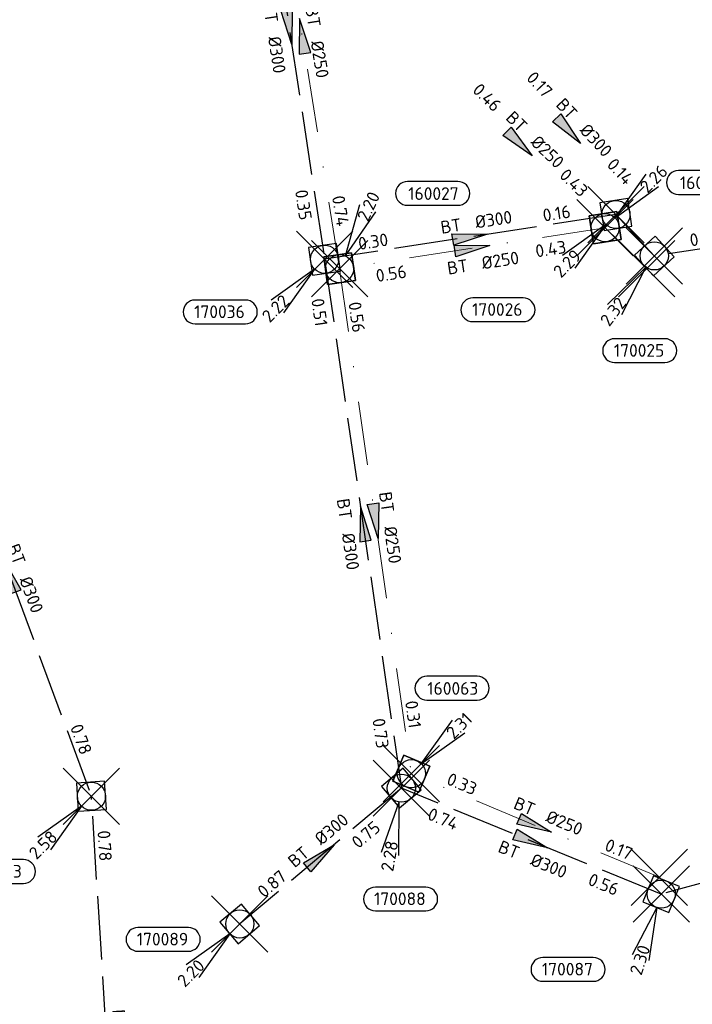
# Model space of a CAD drawing. Header units: metres. Extents: x 153343 to 157271, y 461673 to 467005.
# Tile 137 of 191: x 153756 to 153828, y 466449 to 466554. Entities that reach past the tile are written whole.
import ezdxf
from ezdxf.enums import TextEntityAlignment as Align

# ---------------------------------------------------------------- set-up
doc = ezdxf.new("R2010")
doc.units = ezdxf.units.M
doc.header["$LTSCALE"] = 0.75
doc.header["$PDMODE"] = 3
doc.header["$PDSIZE"] = 3
doc.linetypes.add('RI-HWA_BETON', pattern=[11.4, 9, -2.4])
doc.linetypes.add('RI-VWA_BETON', pattern=[19, 9, -5, 0, -5])
doc.layers.get('0').update_dxf_attribs({"lineweight": 25})
doc.layers.get('defpoints').update_dxf_attribs({"lineweight": 25})
for name, color, linetype in [('B-OI-RI-HWA_PUTNUMMER-S @ 0.75', 151, 'Continuous'), ('B-OI-RI-HWA_TRANSPORTLEIDING_BETON_300-G', 151, 'RI-HWA_BETON'), ('B-OI-RI-VWA_PUTNUMMER-S @ 0.75', 33, 'Continuous')]:
    doc.layers.add(name, color=color, linetype=linetype)
for name, color, linetype, lineweight in [('B-OI-RI-HWA_RIOOLPUT_INSPECTIEPUT-S', 151, 'Continuous', 25), ('B-OI-RI-HWA_STROOMRICHTING-S @ 0.75', 151, 'Continuous', 25), ('B-OI-RI-VWA_RIOOLPUT_INSPECTIEPUT_BETON-S', 33, 'Continuous', 25), ('B-OI-RI-VWA_STROOMRICHTING-S @ 0.75', 33, 'Continuous', 25), ('B-OI-RI-VWA_TRANSPORTLEIDING_BETON_250-G', 33, 'RI-VWA_BETON', 18)]:
    doc.layers.add(name, color=color, linetype=linetype, lineweight=lineweight)
doc.layers.add('inspectieput', color=7, linetype='Continuous', plot=False)
doc.styles.add('NLCS-ISO', font='isocpeur.ttf')

# ---------------------------------------------------------------- blocks, each defined once
blk = doc.blocks.new('*U39')
at = {"ltscale": 0.1}
blk.add_hatch(color=256, dxfattribs=at).paths.add_polyline_path([(-2.5, 0), (2.5, -0.83), (2.5, 0.83)])
at = {"ltscale": 0.1, "flags": 128}
blk.add_lwpolyline([(-2.5, 0), (2.5, -0.83), (2.5, 0.83)], close=True, dxfattribs=at)
at = {"ltscale": 0.1, "style": 'NLCS-ISO'}
for tag, p in [('MAT', (-1, 0.5)), ('BOBL', (-25.08, 0))]:
    blk.add_attdef(tag, text='', height=1.8, dxfattribs=at).set_placement(p, align=Align.BOTTOM_RIGHT)
for tag, p in [('DIA', (1, 0.5)), ('BOBR', (24.14, -0.01))]:
    blk.add_attdef(tag, text='', height=1.8, dxfattribs=at).set_placement(p, align=Align.BOTTOM_LEFT)
at = {"layer": 'defpoints', "ltscale": 0.1, "style": 'NLCS-ISO', "flags": 1}
blk.add_attdef('JVA', text='', height=1.8, dxfattribs=at).set_placement((0, -1), align=Align.TOP_CENTER)
blk = doc.blocks.new('*U84')
at = {"ltscale": 0.1}
blk.add_hatch(color=256, dxfattribs=at).paths.add_polyline_path([(2.5, 0), (-2.5, -0.83), (-2.5, 0.83)])
at = {"ltscale": 0.1, "flags": 128}
blk.add_lwpolyline([(2.5, 0), (-2.5, -0.83), (-2.5, 0.83)], close=True, dxfattribs=at)
at = {"ltscale": 0.1, "style": 'NLCS-ISO'}
for tag, p in [('MAT', (-1, 0.5)), ('BOBL', (-5.65, 0))]:
    blk.add_attdef(tag, text='', height=1.8, dxfattribs=at).set_placement(p, align=Align.BOTTOM_RIGHT)
for tag, p in [('DIA', (1, 0.5)), ('BOBR', (4.71, -3.24))]:
    blk.add_attdef(tag, text='', height=1.8, dxfattribs=at).set_placement(p, align=Align.BOTTOM_LEFT)
at = {"layer": 'defpoints', "ltscale": 0.1, "style": 'NLCS-ISO', "flags": 1}
blk.add_attdef('JVA', text='', height=1.8, dxfattribs=at).set_placement((0, -1), align=Align.TOP_CENTER)
blk = doc.blocks.new('*U85')
at = {"ltscale": 0.1}
blk.add_hatch(color=256, dxfattribs=at).paths.add_polyline_path([(2.5, 0), (-2.5, -0.83), (-2.5, 0.83)])
at = {"ltscale": 0.1, "flags": 128}
blk.add_lwpolyline([(2.5, 0), (-2.5, -0.83), (-2.5, 0.83)], close=True, dxfattribs=at)
at = {"ltscale": 0.1, "style": 'NLCS-ISO'}
for tag, p in [('BOBL', (-10.6, -3.24)), ('MAT', (-1, -3.74))]:
    blk.add_attdef(tag, text='', height=1.8, dxfattribs=at).set_placement(p, align=Align.BOTTOM_RIGHT)
for tag, p in [('DIA', (1, -3.74)), ('BOBR', (9.65, -3.24))]:
    blk.add_attdef(tag, text='', height=1.8, dxfattribs=at).set_placement(p, align=Align.BOTTOM_LEFT)
at = {"layer": 'defpoints', "ltscale": 0.1, "style": 'NLCS-ISO', "flags": 1}
blk.add_attdef('JVA', text='', height=1.8, dxfattribs=at).set_placement((0, -1), align=Align.TOP_CENTER)
blk = doc.blocks.new('*U232')
at = {"ltscale": 0.1}
blk.add_hatch(color=256, dxfattribs=at).paths.add_polyline_path([(-2.5, 0), (2.5, -0.83), (2.5, 0.83)])
at = {"ltscale": 0.1, "flags": 128}
blk.add_lwpolyline([(-2.5, 0), (2.5, -0.83), (2.5, 0.83)], close=True, dxfattribs=at)
at = {"ltscale": 0.1, "style": 'NLCS-ISO'}
for tag, p in [('MAT', (-1, 0.5)), ('BOBL', (-24.13, 0))]:
    blk.add_attdef(tag, text='', height=1.8, dxfattribs=at).set_placement(p, align=Align.BOTTOM_RIGHT)
for tag, p in [('DIA', (1, 0.5)), ('BOBR', (23.18, -0.01))]:
    blk.add_attdef(tag, text='', height=1.8, dxfattribs=at).set_placement(p, align=Align.BOTTOM_LEFT)
at = {"layer": 'defpoints', "ltscale": 0.1, "style": 'NLCS-ISO', "flags": 1}
blk.add_attdef('JVA', text='', height=1.8, dxfattribs=at).set_placement((0, -1), align=Align.TOP_CENTER)
blk = doc.blocks.new('*U225')
at = {"ltscale": 0.1}
blk.add_hatch(color=256, dxfattribs=at).paths.add_polyline_path([(-2.5, 0), (2.5, -0.83), (2.5, 0.83)])
at = {"ltscale": 0.1, "flags": 128}
blk.add_lwpolyline([(-2.5, 0), (2.5, -0.83), (2.5, 0.83)], close=True, dxfattribs=at)
at = {"ltscale": 0.1, "style": 'NLCS-ISO'}
for tag, p in [('BOBL', (-28.63, -3.24)), ('MAT', (-1, -3.74))]:
    blk.add_attdef(tag, text='', height=1.8, dxfattribs=at).set_placement(p, align=Align.BOTTOM_RIGHT)
for tag, p in [('DIA', (1, -3.74)), ('BOBR', (27.68, -3.23))]:
    blk.add_attdef(tag, text='', height=1.8, dxfattribs=at).set_placement(p, align=Align.BOTTOM_LEFT)
at = {"layer": 'defpoints', "ltscale": 0.1, "style": 'NLCS-ISO', "flags": 1}
blk.add_attdef('JVA', text='', height=1.8, dxfattribs=at).set_placement((0, -1), align=Align.TOP_CENTER)
blk = doc.blocks.new('*U226')
at = {"ltscale": 0.1}
blk.add_hatch(color=256, dxfattribs=at).paths.add_polyline_path([(2.5, 0), (-2.5, -0.83), (-2.5, 0.83)])
at = {"ltscale": 0.1, "flags": 128}
blk.add_lwpolyline([(2.5, 0), (-2.5, -0.83), (-2.5, 0.83)], close=True, dxfattribs=at)
at = {"ltscale": 0.1, "style": 'NLCS-ISO'}
for tag, p in [('BOBL', (-24.06, -3.24)), ('MAT', (-1, -3.74))]:
    blk.add_attdef(tag, text='', height=1.8, dxfattribs=at).set_placement(p, align=Align.BOTTOM_RIGHT)
for tag, p in [('DIA', (1, -3.74)), ('BOBR', (23.12, -3.23))]:
    blk.add_attdef(tag, text='', height=1.8, dxfattribs=at).set_placement(p, align=Align.BOTTOM_LEFT)
at = {"layer": 'defpoints', "ltscale": 0.1, "style": 'NLCS-ISO', "flags": 1}
blk.add_attdef('JVA', text='', height=1.8, dxfattribs=at).set_placement((0, -1), align=Align.TOP_CENTER)
blk = doc.blocks.new('*U2319')
at = {"ltscale": 0.1}
blk.add_hatch(color=256, dxfattribs=at).paths.add_polyline_path([(2.5, 0), (-2.5, -0.83), (-2.5, 0.83)])
at = {"ltscale": 0.1, "flags": 128}
blk.add_lwpolyline([(2.5, 0), (-2.5, -0.83), (-2.5, 0.83)], close=True, dxfattribs=at)
at = {"ltscale": 0.1, "style": 'NLCS-ISO'}
for tag, p in [('MAT', (-1, 0.5)), ('BOBL', (-11.6, 0))]:
    blk.add_attdef(tag, text='', height=1.8, dxfattribs=at).set_placement(p, align=Align.BOTTOM_RIGHT)
for tag, p in [('DIA', (1, 0.5)), ('BOBR', (10.65, 0))]:
    blk.add_attdef(tag, text='', height=1.8, dxfattribs=at).set_placement(p, align=Align.BOTTOM_LEFT)
at = {"layer": 'defpoints', "ltscale": 0.1, "style": 'NLCS-ISO', "flags": 1}
blk.add_attdef('JVA', text='', height=1.8, dxfattribs=at).set_placement((0, -1), align=Align.TOP_CENTER)
blk = doc.blocks.new('*U66')
at = {"ltscale": 0.1}
blk.add_hatch(color=256, dxfattribs=at).paths.add_polyline_path([(2.5, 0), (-2.5, -0.83), (-2.5, 0.83)])
at = {"ltscale": 0.1, "flags": 128}
blk.add_lwpolyline([(2.5, 0), (-2.5, -0.83), (-2.5, 0.83)], close=True, dxfattribs=at)
at = {"ltscale": 0.1, "style": 'NLCS-ISO'}
for tag, p in [('MAT', (-1, 0.5)), ('BOBL', (-5.66, 0))]:
    blk.add_attdef(tag, text='', height=1.8, dxfattribs=at).set_placement(p, align=Align.BOTTOM_RIGHT)
for tag, p in [('DIA', (1, 0.5)), ('BOBR', (7.22, 0))]:
    blk.add_attdef(tag, text='', height=1.8, dxfattribs=at).set_placement(p, align=Align.BOTTOM_LEFT)
at = {"layer": 'defpoints', "ltscale": 0.1, "style": 'NLCS-ISO', "flags": 1}
blk.add_attdef('JVA', text='', height=1.8, dxfattribs=at).set_placement((0, -1), align=Align.TOP_CENTER)
blk = doc.blocks.new('*U2320')
at = {"ltscale": 0.1}
blk.add_hatch(color=256, dxfattribs=at).paths.add_polyline_path([(2.5, 0), (-2.5, -0.83), (-2.5, 0.83)])
at = {"ltscale": 0.1, "flags": 128}
blk.add_lwpolyline([(2.5, 0), (-2.5, -0.83), (-2.5, 0.83)], close=True, dxfattribs=at)
at = {"ltscale": 0.1, "style": 'NLCS-ISO'}
for tag, p in [('MAT', (-1, 0.5)), ('BOBL', (-7.59, 0))]:
    blk.add_attdef(tag, text='', height=1.8, dxfattribs=at).set_placement(p, align=Align.BOTTOM_RIGHT)
for tag, p in [('DIA', (1, 0.5)), ('BOBR', (6.64, 0))]:
    blk.add_attdef(tag, text='', height=1.8, dxfattribs=at).set_placement(p, align=Align.BOTTOM_LEFT)
at = {"layer": 'defpoints', "ltscale": 0.1, "style": 'NLCS-ISO', "flags": 1}
blk.add_attdef('JVA', text='', height=1.8, dxfattribs=at).set_placement((0, -1), align=Align.TOP_CENTER)
blk = doc.blocks.new('*U2366')
at = {"ltscale": 0.1}
blk.add_hatch(color=256, dxfattribs=at).paths.add_polyline_path([(2.5, 0), (-2.5, -0.83), (-2.5, 0.83)])
at = {"ltscale": 0.1, "flags": 128}
blk.add_lwpolyline([(2.5, 0), (-2.5, -0.83), (-2.5, 0.83)], close=True, dxfattribs=at)
at = {"ltscale": 0.1, "style": 'NLCS-ISO'}
for tag, p in [('MAT', (-1, 0.5)), ('BOBL', (-9.75, 0))]:
    blk.add_attdef(tag, text='', height=1.8, dxfattribs=at).set_placement(p, align=Align.BOTTOM_RIGHT)
for tag, p in [('DIA', (1, 0.5)), ('BOBR', (10.28, 0))]:
    blk.add_attdef(tag, text='', height=1.8, dxfattribs=at).set_placement(p, align=Align.BOTTOM_LEFT)
at = {"layer": 'defpoints', "ltscale": 0.1, "style": 'NLCS-ISO', "flags": 1}
blk.add_attdef('JVA', text='', height=1.8, dxfattribs=at).set_placement((0, -1), align=Align.TOP_CENTER)
blk = doc.blocks.new('*U2393')
at = {"ltscale": 0.1}
blk.add_hatch(color=256, dxfattribs=at).paths.add_polyline_path([(2.5, 0), (-2.5, -0.83), (-2.5, 0.83)])
at = {"ltscale": 0.1, "flags": 128}
blk.add_lwpolyline([(2.5, 0), (-2.5, -0.83), (-2.5, 0.83)], close=True, dxfattribs=at)
at = {"ltscale": 0.1, "style": 'NLCS-ISO'}
for tag, p in [('MAT', (-1, 0.5)), ('BOBL', (-26.9, 0))]:
    blk.add_attdef(tag, text='', height=1.8, dxfattribs=at).set_placement(p, align=Align.BOTTOM_RIGHT)
for tag, p in [('DIA', (1, 0.5)), ('BOBR', (25.96, -0.01))]:
    blk.add_attdef(tag, text='', height=1.8, dxfattribs=at).set_placement(p, align=Align.BOTTOM_LEFT)
at = {"layer": 'defpoints', "ltscale": 0.1, "style": 'NLCS-ISO', "flags": 1}
blk.add_attdef('JVA', text='', height=1.8, dxfattribs=at).set_placement((0, -1), align=Align.TOP_CENTER)
blk = doc.blocks.new('*U2387')
at = {"ltscale": 0.1}
blk.add_hatch(color=256, dxfattribs=at).paths.add_polyline_path([(-2.5, 0), (2.5, -0.83), (2.5, 0.83)])
at = {"ltscale": 0.1, "flags": 128}
blk.add_lwpolyline([(-2.5, 0), (2.5, -0.83), (2.5, 0.83)], close=True, dxfattribs=at)
at = {"ltscale": 0.1, "style": 'NLCS-ISO'}
for tag, p in [('MAT', (-1, 0.5)), ('BOBL', (-24.15, 0))]:
    blk.add_attdef(tag, text='', height=1.8, dxfattribs=at).set_placement(p, align=Align.BOTTOM_RIGHT)
for tag, p in [('DIA', (1, 0.5)), ('BOBR', (23.21, -0.01))]:
    blk.add_attdef(tag, text='', height=1.8, dxfattribs=at).set_placement(p, align=Align.BOTTOM_LEFT)
at = {"layer": 'defpoints', "ltscale": 0.1, "style": 'NLCS-ISO', "flags": 1}
blk.add_attdef('JVA', text='', height=1.8, dxfattribs=at).set_placement((0, -1), align=Align.TOP_CENTER)
blk = doc.blocks.new('*U2402')
at = {"ltscale": 0.1}
blk.add_hatch(color=256, dxfattribs=at).paths.add_polyline_path([(2.5, 0), (-2.5, -0.83), (-2.5, 0.83)])
at = {"ltscale": 0.1, "flags": 128}
blk.add_lwpolyline([(2.5, 0), (-2.5, -0.83), (-2.5, 0.83)], close=True, dxfattribs=at)
at = {"ltscale": 0.1, "style": 'NLCS-ISO'}
for tag, p in [('BOBL', (-9.75, -3.24)), ('MAT', (-1, -3.74))]:
    blk.add_attdef(tag, text='', height=1.8, dxfattribs=at).set_placement(p, align=Align.BOTTOM_RIGHT)
for tag, p in [('DIA', (1, -3.74)), ('BOBR', (8.8, -3.24))]:
    blk.add_attdef(tag, text='', height=1.8, dxfattribs=at).set_placement(p, align=Align.BOTTOM_LEFT)
at = {"layer": 'defpoints', "ltscale": 0.1, "style": 'NLCS-ISO', "flags": 1}
blk.add_attdef('JVA', text='', height=1.8, dxfattribs=at).set_placement((0, -1), align=Align.TOP_CENTER)
blk = doc.blocks.new('B-SRI-PUT_HWA-SO')
at = {"lineweight": -3, "flags": 128}
blk.add_lwpolyline([(-2, -2), (2, -2), (2, 2), (-2, 2)], close=True, dxfattribs=at)
at = {"lineweight": -3}
blk.add_circle((0, 0), 2, dxfattribs=at)
blk = doc.blocks.new('*U469')
for q in [(-7.6, -5.83), (-5.83, -7.6)]:
    blk.add_line((-1.41, -1.41), q)
blk.add_lwpolyline([(-14.47, -3.88), (-7.31, -3.88, 1), (-7.31, -0.5), (-14.47, -0.5, 1)], format="xyb", close=True)
at = {"ltscale": 0.1, "style": 'NLCS-ISO'}
blk.add_attdef('PUTNR', text='', height=1.8, dxfattribs=at).set_placement((-10.99, -0.36), align=Align.MIDDLE_CENTER)
blk.add_attdef('PUTHGT', text='', height=1.8, rotation=45, dxfattribs=at).set_placement((-8.44, -8.48), align=Align.MIDDLE_LEFT)
blk = doc.blocks.new('*U470')
for q in [(-4.13, -8.65), (-1.76, -9.42)]:
    blk.add_line((-0.62, -1.9), q)
blk.add_lwpolyline([(-16.81, -12.39), (-9.65, -12.39, 1), (-9.65, -9.01), (-16.81, -9.01, 1)], format="xyb", close=True)
at = {"ltscale": 0.1, "style": 'NLCS-ISO'}
blk.add_attdef('PUTHGT', text='', height=1.8, rotation=71.9486, dxfattribs=at).set_placement((-3.68, -11.39), align=Align.MIDDLE_LEFT)
blk.add_attdef('PUTNR', text='', height=1.8, dxfattribs=at).set_placement((-13.33, -8.87), align=Align.MIDDLE_CENTER)
blk = doc.blocks.new('*U241')
for q in [(-7.6, -5.83), (-5.83, -7.6)]:
    blk.add_line((-1.41, -1.41), q)
blk.add_lwpolyline([(-16.81, -12.39), (-9.65, -12.39, 1), (-9.65, -9.01), (-16.81, -9.01, 1)], format="xyb", close=True)
at = {"ltscale": 0.1, "style": 'NLCS-ISO'}
blk.add_attdef('PUTHGT', text='', height=1.8, rotation=45, dxfattribs=at).set_placement((-8.44, -8.48), align=Align.MIDDLE_LEFT)
blk.add_attdef('PUTNR', text='', height=1.8, dxfattribs=at).set_placement((-13.33, -8.87), align=Align.MIDDLE_CENTER)
blk = doc.blocks.new('*U491')
for q in [(-2.88, -9.14), (-0.42, -9.57)]:
    blk.add_line((-0.35, -1.97), q)
blk.add_lwpolyline([(-3.69, -17.44), (3.46, -17.44, 1), (3.46, -14.06), (-3.69, -14.06, 1)], format="xyb", close=True)
at = {"ltscale": 0.1, "style": 'NLCS-ISO'}
blk.add_attdef('PUTHGT', text='', height=1.8, rotation=80.0042, dxfattribs=at).set_placement((-2.05, -11.79), align=Align.MIDDLE_LEFT)
blk.add_attdef('PUTNR', text='', height=1.8, dxfattribs=at).set_placement((-0.22, -13.92), align=Align.MIDDLE_CENTER)
blk = doc.blocks.new('*U506')
for q in [(-7.6, -5.83), (-5.83, -7.6)]:
    blk.add_line((-1.41, -1.41), q)
blk.add_lwpolyline([(-18.4, -9.18), (-11.25, -9.18, 1), (-11.25, -5.79), (-18.4, -5.79, 1)], format="xyb", close=True)
at = {"ltscale": 0.1, "style": 'NLCS-ISO'}
blk.add_attdef('PUTHGT', text='', height=1.8, rotation=45, dxfattribs=at).set_placement((-8.44, -8.48), align=Align.MIDDLE_LEFT)
blk.add_attdef('PUTNR', text='', height=1.8, dxfattribs=at).set_placement((-14.93, -5.65), align=Align.MIDDLE_CENTER)
blk = doc.blocks.new('*U492')
for q in [(-7.6, -5.83), (-5.83, -7.6)]:
    blk.add_line((-1.41, -1.41), q)
blk.add_lwpolyline([(-20.33, -15.22), (-13.18, -15.22, 1), (-13.18, -11.84), (-20.33, -11.84, 1)], format="xyb", close=True)
at = {"ltscale": 0.1, "style": 'NLCS-ISO'}
blk.add_attdef('PUTHGT', text='', height=1.8, rotation=45, dxfattribs=at).set_placement((-8.44, -8.48), align=Align.MIDDLE_LEFT)
blk.add_attdef('PUTNR', text='', height=1.8, dxfattribs=at).set_placement((-16.86, -11.7), align=Align.MIDDLE_CENTER)
blk = doc.blocks.new('*U493')
for q in [(-6.67, -6.88), (-4.66, -8.37)]:
    blk.add_line((-1.19, -1.61), q)
blk.add_lwpolyline([(-5.64, -15.15), (1.52, -15.15, 1), (1.52, -11.77), (-5.64, -11.77, 1)], format="xyb", close=True)
at = {"ltscale": 0.1, "style": 'NLCS-ISO'}
blk.add_attdef('PUTHGT', text='', height=1.8, rotation=53.3712, dxfattribs=at).set_placement((-7.12, -9.62), align=Align.MIDDLE_LEFT)
blk.add_attdef('PUTNR', text='', height=1.8, dxfattribs=at).set_placement((-2.16, -11.63), align=Align.MIDDLE_CENTER)
blk = doc.blocks.new('*U517')
for q in [(5.83, 7.6), (7.6, 5.83)]:
    blk.add_line((1.41, 1.41), q)
blk.add_lwpolyline([(9.36, 13.84), (2.2, 13.84, 1), (2.2, 10.46), (9.36, 10.46, 1)], format="xyb", close=True)
at = {"ltscale": 0.1, "style": 'NLCS-ISO'}
blk.add_attdef('PUTNR', text='', height=1.8, dxfattribs=at).set_placement((5.88, 12.12), align=Align.MIDDLE_CENTER)
blk.add_attdef('PUTHGT', text='', height=1.8, rotation=45, dxfattribs=at).set_placement((5.39, 5.43), align=Align.MIDDLE_LEFT)
blk = doc.blocks.new('*U520')
for q in [(2.88, 9.14), (5.15, 8.08)]:
    blk.add_line((0.85, 1.81), q)
blk.add_lwpolyline([(16.81, 12.39), (9.65, 12.39, 1), (9.65, 9.01), (16.81, 9.01, 1)], format="xyb", close=True)
at = {"ltscale": 0.1, "style": 'NLCS-ISO'}
blk.add_attdef('PUTHGT', text='', height=1.8, rotation=64.9914, dxfattribs=at).set_placement((3.21, 6.94), align=Align.MIDDLE_LEFT)
blk.add_attdef('PUTNR', text='', height=1.8, dxfattribs=at).set_placement((13.33, 10.67), align=Align.MIDDLE_CENTER)
blk = doc.blocks.new('*U248')
for q in [(5.83, 7.6), (7.6, 5.83)]:
    blk.add_line((1.41, 1.41), q)
blk.add_lwpolyline([(17.57, 8.11), (10.41, 8.11, 1), (10.41, 4.72), (17.57, 4.72, 1)], format="xyb", close=True)
at = {"ltscale": 0.1, "style": 'NLCS-ISO'}
blk.add_attdef('PUTHGT', text='', height=1.8, rotation=45, dxfattribs=at).set_placement((5.39, 5.43), align=Align.MIDDLE_LEFT)
blk.add_attdef('PUTNR', text='', height=1.8, dxfattribs=at).set_placement((14.09, 6.38), align=Align.MIDDLE_CENTER)
blk = doc.blocks.new('B-SRI-PUT_VWA-SO')
at = {"flags": 128}
blk.add_lwpolyline([(-2, 2), (2, 2), (2, -2), (-2, -2)], close=True, dxfattribs=at)
at = {"lineweight": -3, "flags": 128}
blk.add_lwpolyline([(2, -2), (2, 2), (-2, 2), (-2, -2)], close=True, dxfattribs=at)
at = {"lineweight": -3}
blk.add_circle((0, 0), 2, dxfattribs=at)

msp = doc.modelspace()

# ---------------------------------------------------------------- linework, layer by layer
at = {"layer": 'B-OI-RI-HWA_TRANSPORTLEIDING_BETON_300-G', "transparency": 33554610}
for p, q in [((153780.85, 466577.97), (153788.4, 466528.44)), ((153819.44, 466533.21), (153788.4, 466528.44)), ((153823.53, 466528.8), (153819.44, 466533.21)), ((153848.64, 466532.56), (153823.53, 466528.8)), ((153788.4, 466528.44), (153796.58, 466472.08)), ((153746.13, 466518.3), (153763.56, 466471.22)), ((153796.58, 466472.08), (153779.37, 466457.61)), ((153824.27, 466460.79), (153796.58, 466472.08)), ((153766.8, 466419.69), (153763.56, 466471.22)), ((153856.03, 466469.42), (153824.27, 466460.79))]:
    msp.add_line(p, q, dxfattribs=at)
at = {"layer": 'B-OI-RI-VWA_TRANSPORTLEIDING_BETON_250-G', "transparency": 33554610}
for p, q in [((153782.03, 466577.04), (153790, 466527.44)), ((153818.29, 466531.81), (153790, 466527.44)), ((153822.73, 466527.45), (153818.29, 466531.81)), ((153790, 466527.44), (153797.65, 466473.62)), ((153824.07, 466462.59), (153797.65, 466473.62))]:
    msp.add_line(p, q, dxfattribs=at)
at = {"layer": 'inspectieput', "color": 0, "transparency": 33554610}
for p in [(153819.44, 466533.21), (153818.29, 466531.81), (153788.4, 466528.44), (153823.53, 466528.8), (153790, 466527.44), (153822.73, 466527.45), (153797.65, 466473.62), (153796.58, 466472.08), (153763.56, 466471.22), (153824.07, 466462.59), (153824.27, 466460.79), (153779.37, 466457.61)]:
    msp.add_point(p, dxfattribs=at)
at = {"layer": 'inspectieput'}
for p in [(153819.44, 466533.21), (153819.44, 466533.21), (153818.29, 466531.81), (153818.29, 466531.81), (153788.4, 466528.44), (153788.4, 466528.44), (153823.53, 466528.8), (153823.53, 466528.8), (153790, 466527.44), (153790, 466527.44), (153822.73, 466527.45), (153822.73, 466527.45), (153797.65, 466473.62), (153797.65, 466473.62), (153796.58, 466472.08), (153796.58, 466472.08), (153763.56, 466471.22), (153763.56, 466471.22), (153824.07, 466462.59), (153824.07, 466462.59), (153824.27, 466460.79), (153824.27, 466460.79), (153779.37, 466457.61), (153779.37, 466457.61)]:
    msp.add_point(p, dxfattribs=at)

# ---------------------------------------------------------------- block references
at = {"layer": 'B-OI-RI-HWA_PUTNUMMER-S @ 0.75', "color": 0, "transparency": 33554610}
ref = msp.add_blockref('*U492', (153819.44, 466533.21), dxfattribs=dict(at, xscale=0.75, yscale=0.75, zscale=0.75))
ref.add_attrib('PUTNR', '170026', dxfattribs={"layer": '0', "ltscale": 0.1, "height": 1.35, "style": 'NLCS-ISO'}).set_placement((153806.8, 466523.09), align=Align.MIDDLE_CENTER)
ref.add_attrib('PUTHGT', '2.29', dxfattribs={"layer": '0', "ltscale": 0.1, "height": 1.35, "rotation": 45, "style": 'NLCS-ISO'}).set_placement((153813.11, 466526.85), align=Align.MIDDLE_LEFT)
ref = msp.add_blockref('*U506', (153788.4, 466528.44), dxfattribs=dict(at, xscale=0.75, yscale=0.75, zscale=0.75))
ref.add_attrib('PUTNR', '170036', dxfattribs={"layer": '0', "ltscale": 0.1, "height": 1.35, "style": 'NLCS-ISO'}).set_placement((153777.2, 466522.85), align=Align.MIDDLE_CENTER)
ref.add_attrib('PUTHGT', '2.22', dxfattribs={"layer": '0', "ltscale": 0.1, "height": 1.35, "rotation": 45, "style": 'NLCS-ISO'}).set_placement((153782.07, 466522.08), align=Align.MIDDLE_LEFT)
ref = msp.add_blockref('*U493', (153823.53, 466528.8), dxfattribs=dict(at, xscale=0.75, yscale=0.75, zscale=0.75))
ref.add_attrib('PUTNR', '170025', dxfattribs={"layer": '0', "ltscale": 0.1, "height": 1.35, "style": 'NLCS-ISO'}).set_placement((153821.91, 466518.73), align=Align.MIDDLE_CENTER)
ref.add_attrib('PUTHGT', '2.32', dxfattribs={"layer": '0', "ltscale": 0.1, "height": 1.35, "rotation": 53.3712, "style": 'NLCS-ISO'}).set_placement((153818.19, 466521.58), align=Align.MIDDLE_LEFT)
ref = msp.add_blockref('*U491', (153796.58, 466472.08), dxfattribs=dict(at, xscale=0.75, yscale=0.75, zscale=0.75))
ref.add_attrib('PUTNR', '170088', dxfattribs={"layer": '0', "ltscale": 0.1, "height": 1.35, "style": 'NLCS-ISO'}).set_placement((153796.42, 466460.29), align=Align.MIDDLE_CENTER)
ref.add_attrib('PUTHGT', '2.28', dxfattribs={"layer": '0', "ltscale": 0.1, "height": 1.35, "rotation": 80.0042, "style": 'NLCS-ISO'}).set_placement((153795.04, 466463.24), align=Align.MIDDLE_LEFT)
ref = msp.add_blockref('*U241', (153763.56, 466471.22), dxfattribs=dict(at, xscale=0.75, yscale=0.75, zscale=0.75))
ref.add_attrib('PUTNR', '170153', dxfattribs={"layer": '0', "ltscale": 0.1, "height": 1.35, "style": 'NLCS-ISO'}).set_placement((153753.56, 466463.22), align=Align.MIDDLE_CENTER)
ref.add_attrib('PUTHGT', '2.58', dxfattribs={"layer": '0', "ltscale": 0.1, "height": 1.35, "rotation": 45, "style": 'NLCS-ISO'}).set_placement((153757.23, 466464.86), align=Align.MIDDLE_LEFT)
ref = msp.add_blockref('*U470', (153824.27, 466460.79), dxfattribs=dict(at, xscale=0.75, yscale=0.75, zscale=0.75))
ref.add_attrib('PUTNR', '170087', dxfattribs={"layer": '0', "ltscale": 0.1, "height": 1.35, "style": 'NLCS-ISO'}).set_placement((153814.27, 466452.79), align=Align.MIDDLE_CENTER)
ref.add_attrib('PUTHGT', '2.30', dxfattribs={"layer": '0', "ltscale": 0.1, "height": 1.35, "rotation": 71.9486, "style": 'NLCS-ISO'}).set_placement((153821.51, 466452.25), align=Align.MIDDLE_LEFT)
ref = msp.add_blockref('*U469', (153779.37, 466457.61), dxfattribs=dict(at, xscale=0.75, yscale=0.75, zscale=0.75))
ref.add_attrib('PUTNR', '170089', dxfattribs={"layer": '0', "ltscale": 0.1, "height": 1.35, "style": 'NLCS-ISO'}).set_placement((153771.13, 466455.99), align=Align.MIDDLE_CENTER)
ref.add_attrib('PUTHGT', '2.20', dxfattribs={"layer": '0', "ltscale": 0.1, "height": 1.35, "rotation": 45, "style": 'NLCS-ISO'}).set_placement((153773.04, 466451.25), align=Align.MIDDLE_LEFT)
at = {"layer": 'B-OI-RI-HWA_RIOOLPUT_INSPECTIEPUT-S', "transparency": 33554610}
for p, xscale, yscale, zscale, rotation in [((153819.44, 466533.21), 0.7499999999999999, 0.7499999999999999, 0.7499999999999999, 188.7364525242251), ((153819.44, 466533.21), 0.7499999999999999, 0.7499999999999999, 0.7499999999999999, 188.7364525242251), ((153819.44, 466533.21), 0.7499999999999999, 0.7499999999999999, 0.7499999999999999, 188.7364525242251), ((153788.4, 466528.44), 0.7499999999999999, 0.7499999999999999, 0.7499999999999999, 278.2581532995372), ((153788.4, 466528.44), 0.7499999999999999, 0.7499999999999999, 0.7499999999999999, 278.2581532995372), ((153788.4, 466528.44), 0.7499999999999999, 0.7499999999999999, 0.7499999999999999, 278.2581532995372), ((153823.53, 466528.8), 0.7500000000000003, 0.7500000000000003, 0.7500000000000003, 132.8440006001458), ((153823.53, 466528.8), 0.7500000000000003, 0.7500000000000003, 0.7500000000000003, 132.8440006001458), ((153823.53, 466528.8), 0.7500000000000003, 0.7500000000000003, 0.7500000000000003, 132.8440006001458), ((153796.58, 466472.08), 0.75, 0.75, 0.75, 220.0567952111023), ((153796.58, 466472.08), 0.75, 0.75, 0.75, 220.0567952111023), ((153796.58, 466472.08), 0.75, 0.75, 0.75, 220.0567952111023), ((153763.56, 466471.22), 0.75, 0.75, 0.75, 273.5977929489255), ((153763.56, 466471.22), 0.75, 0.75, 0.75, 273.5977929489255), ((153763.56, 466471.22), 0.75, 0.75, 0.75, 273.5977929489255), ((153824.27, 466460.79), 0.7499999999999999, 0.7499999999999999, 0.7499999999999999, 157.8178814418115), ((153824.27, 466460.79), 0.7499999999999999, 0.7499999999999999, 0.7499999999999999, 157.8178814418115), ((153824.27, 466460.79), 0.7499999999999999, 0.7499999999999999, 0.7499999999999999, 157.8178814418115), ((153779.37, 466457.61), 0.75, 0.75, 0.75, 40.05679521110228), ((153779.37, 466457.61), 0.75, 0.75, 0.75, 40.05679521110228), ((153779.37, 466457.61), 0.75, 0.75, 0.75, 40.05679521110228)]:
    msp.add_blockref('B-SRI-PUT_HWA-SO', p, dxfattribs=dict(at, xscale=xscale, yscale=yscale, zscale=zscale, rotation=rotation))
at = {"layer": 'B-OI-RI-HWA_STROOMRICHTING-S @ 0.75', "color": 0, "transparency": 33554610}
for name, p, xscale, yscale, zscale, rotation, values in [('*U226', (153784.62, 466553.2), 0.75, 0.75, 0.75, 278.6670425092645, {'MAT': 'BT', 'DIA': '%%c300', 'BOBL': '0.56', 'BOBR': '0.35'}), ('*U66', (153814.4, 466542.14), 0.75, 0.75, 0.75, 312.8440006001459, {'MAT': 'BT', 'DIA': '%%c300', 'BOBL': '0.17', 'BOBR': '0.14'}), ('*U2319', (153803.92, 466530.83), 0.75, 0.75, 0.75, 8.736452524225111, {'MAT': 'BT', 'DIA': '%%c300', 'BOBL': '0.30', 'BOBR': '0.16'}), ('*U2320', (153836.08, 466530.68), 0.75, 0.75, 0.75, 8.516259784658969, {'MAT': 'BT', 'DIA': '%%c300', 'BOBL': '0.14', 'BOBR': '0.07'}), ('*U225', (153792.49, 466500.26), 0.7499999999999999, 0.7499999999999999, 0.7499999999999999, 278.2581532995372, {'MAT': 'BT', 'DIA': '%%c300', 'BOBL': '0.51', 'BOBR': '0.73'}), ('*U232', (153754.85, 466494.76), 0.75, 0.75, 0.75, 290.3156055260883, {'MAT': 'BT', 'DIA': '%%c300', 'BOBL': '0.73', 'BOBR': '0.78'}), ('*U84', (153787.98, 466464.84), 0.75, 0.75, 0.75, 40.05679521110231, {'MAT': 'BT', 'DIA': '%%c300', 'BOBL': '0.87', 'BOBR': '0.75'}), ('*U85', (153810.42, 466466.43), 0.75, 0.75, 0.75, 337.8178814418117, {'MAT': 'BT', 'DIA': '%%c300', 'BOBL': '0.74', 'BOBR': '0.56'}), ('*U39', (153765.18, 466445.46), 0.75, 0.75, 0.75, 273.5977929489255, {'MAT': 'BT', 'DIA': '%%c300', 'BOBL': '0.78', 'BOBR': '0.81'})]:
    msp.add_blockref(name, p, dxfattribs=dict(at, xscale=xscale, yscale=yscale, zscale=zscale, rotation=rotation)).add_auto_attribs(values)
at = {"layer": 'B-OI-RI-VWA_PUTNUMMER-S @ 0.75', "color": 0, "transparency": 33554610, "xscale": 0.75, "yscale": 0.75, "zscale": 0.75}
for name, p, values in [('*U248', (153818.29, 466531.81), {'PUTNR': '160018', 'PUTHGT': '2.26'}), ('*U520', (153790, 466527.44), {'PUTNR': '160027', 'PUTHGT': '2.20'}), ('*U517', (153797.65, 466473.62), {'PUTNR': '160063', 'PUTHGT': '2.31'})]:
    msp.add_blockref(name, p, dxfattribs=at).add_auto_attribs(values)
at = {"layer": 'B-OI-RI-VWA_RIOOLPUT_INSPECTIEPUT_BETON-S', "transparency": 33554610}
for p, xscale, yscale, zscale, rotation in [((153818.29, 466531.81), 0.75, 0.75, 0.75, 188.7811627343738), ((153790, 466527.44), 0.7500000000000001, 0.7500000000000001, 0.7500000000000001, 278.08985713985), ((153797.65, 466473.62), 0.75, 0.75, 0.75, 337.3401100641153)]:
    msp.add_blockref('B-SRI-PUT_VWA-SO', p, dxfattribs=dict(at, xscale=xscale, yscale=yscale, zscale=zscale, rotation=rotation))
at = {"layer": 'B-OI-RI-VWA_STROOMRICHTING-S @ 0.75', "color": 0, "transparency": 33554610}
for name, p, xscale, yscale, zscale, rotation, values in [('*U2387', (153786.02, 466552.24), 0.75, 0.75, 0.75, 279.1285678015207, {'MAT': 'BT', 'DIA': '%%c250', 'BOBL': '0.51', 'BOBR': '0.74'}), ('*U66', (153809.17, 466540.78), 0.75, 0.75, 0.75, 315.5208563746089, {'MAT': 'BT', 'DIA': '%%c250', 'BOBL': '0.46', 'BOBR': '0.43'}), ('*U2402', (153804.14, 466529.62), 0.75, 0.75, 0.75, 8.781162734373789, {'MAT': 'BT', 'DIA': '%%c250', 'BOBL': '0.56', 'BOBR': '0.43'}), ('*U2393', (153793.83, 466500.53), 0.7499999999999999, 0.7499999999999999, 0.7499999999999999, 278.08985713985, {'MAT': 'BT', 'DIA': '%%c250', 'BOBL': '0.56', 'BOBR': '0.31'}), ('*U2366', (153810.86, 466468.1), 0.75, 0.75, 0.75, 337.3401100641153, {'MAT': 'BT', 'DIA': '%%c250', 'BOBL': '0.33', 'BOBR': '0.17'})]:
    msp.add_blockref(name, p, dxfattribs=dict(at, xscale=xscale, yscale=yscale, zscale=zscale, rotation=rotation)).add_auto_attribs(values)

doc.saveas('drawing.dxf')
